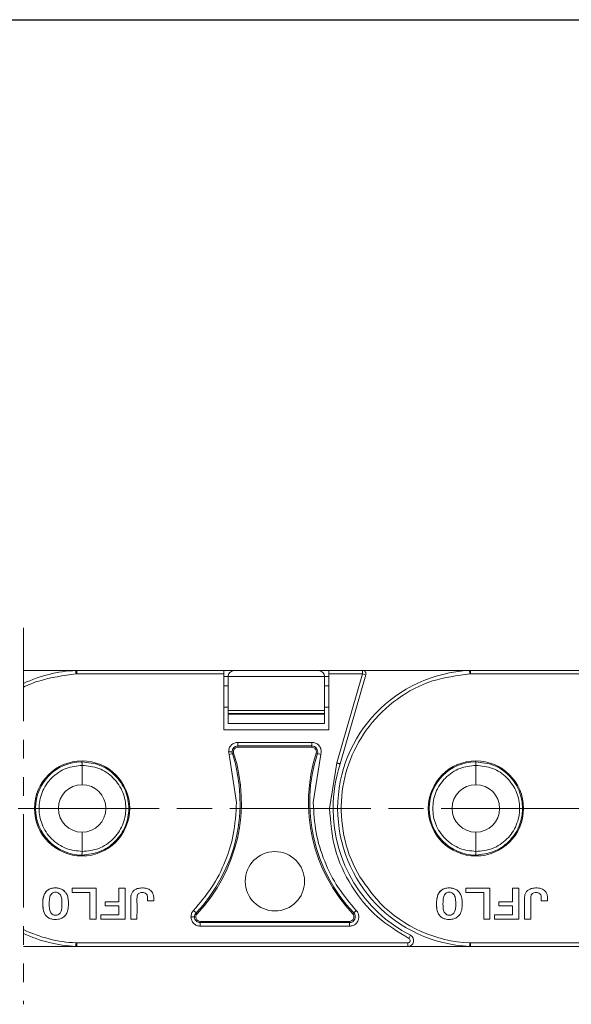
# Model space of a CAD drawing. Header units: millimetres. Extents: x 2978 to 3606, y -417 to 23.
# Tile 14 of 28: x 3360 to 3407, y -230 to -146. Entities that reach past the tile are written whole.
import ezdxf

# ---------------------------------------------------------------- set-up
doc = ezdxf.new("R2010")
doc.units = ezdxf.units.MM
for name, pattern in [('ACAD_ISO08W100', [36, 24, -3, 6, -3]), ('CENTER', [0.6, 0.375, -0.075, 0.075, -0.075]), ('PHANTOM2', [31.75, 15.875, -3.175, 3.175, -3.175, 3.175, -3.175])]:
    doc.linetypes.add(name, pattern=pattern)
doc.layers.add('中心线', color=1, linetype='CENTER', lineweight=25)
doc.styles.get("Standard").update_dxf_attribs({"font": '仿宋_GB2312.ttf', "width": 0.8})
doc.dimstyles.new('副本 ISO-25.1', dxfattribs={"dimtxt": 6, "dimasz": 5, "dimexe": 3.5, "dimexo": 0.625, "dimgap": 1.5, "dimtad": 1, "dimdsep": 46, "dimtxsty": 'Standard', "dimcen": 2.5, "dimadec": 0, "dimazin": 0, "dimtfac": 1, "dimtmove": 0, "dimatfit": 3, "dimfxl": 0, "dimarcsym": 0})

# ---------------------------------------------------------------- blocks, each defined once
blk = doc.blocks.new('*D205')
at = {"color": 0, "lineweight": -2}
for p, q in [((3306.328, -146.197), (3579.479, -146.197)), ((3575.979, -151.197), (3575.979, -220.021)), ((3532.675, -225.021), (3579.479, -225.021))]:
    blk.add_line(p, q, dxfattribs=at)
at = {"color": 0, "lineweight": 9}
for points in [[(3575.145, -151.197), (3576.812, -151.197), (3575.979, -146.197)], [(3575.145, -220.021), (3576.812, -220.021), (3575.979, -225.021)]]:
    blk.add_solid(points, dxfattribs=at)
at = {"layer": 'Defpoints', "color": 0, "lineweight": 9}
for p in [(3305.703, -146.197), (3532.05, -225.021), (3575.979, -225.021)]:
    blk.add_point(p, dxfattribs=at)
at = {"color": 0, "lineweight": 9, "insert": (3571.479, -185.609), "char_height": 6, "attachment_point": 5, "rotation": 90}
blk.add_mtext('2R+23.5', dxfattribs=at)

msp = doc.modelspace()

# ---------------------------------------------------------------- linework, layer by layer
at = {"color": 3, "linetype": 'PHANTOM2', "lineweight": 9, "ltscale": 0.5}
msp.add_line((3360.061, -197.986), (3360.061, -230.038), dxfattribs=at)
at = {"color": 7, "linetype": 'Continuous', "lineweight": 15}
for p, q in [((3364.606, -201.609), (3360.061, -201.609)), ((3364.521, -201.613), (3364.606, -201.609)), ((3364.608, -201.912), (3364.534, -201.912)), ((3377.11, -201.609), (3364.606, -201.609)), ((3364.608, -201.912), (3364.608, -201.63)), ((3377.11, -201.912), (3364.608, -201.912)), ((3377.11, -201.912), (3377.11, -201.609)), ((3377.98, -201.627), (3377.11, -201.627)), ((3377.11, -206.661), (3377.11, -201.912)), ((3385.18, -201.627), (3377.98, -201.627)), ((3386.051, -201.627), (3385.18, -201.627)), ((3388.902, -201.609), (3386.051, -201.609)), ((3386.051, -201.609), (3386.051, -201.912)), ((3386.051, -201.912), (3386.051, -206.661)), ((3388.902, -201.912), (3386.051, -201.912)), ((3386.716, -209.482), (3388.902, -201.912)), ((3387.006, -209.571), (3389.193, -201.996)), ((3388.902, -201.912), (3388.902, -201.609)), ((3398.106, -201.609), (3388.902, -201.609)), ((3389.193, -201.996), (3388.902, -201.912)), ((3398.021, -201.613), (3398.106, -201.609)), ((3398.108, -201.912), (3398.034, -201.912)), ((3410.61, -201.609), (3398.106, -201.609)), ((3398.108, -201.912), (3398.108, -201.63)), ((3410.61, -201.912), (3398.108, -201.912)), ((3377.11, -202.127), (3377.48, -202.127)), ((3377.48, -202.127), (3385.68, -202.127)), ((3377.48, -205.015), (3377.48, -202.127)), ((3385.68, -202.127), (3385.68, -205.015)), ((3385.68, -202.127), (3386.051, -202.127)), ((3377.48, -202.922), (3377.11, -202.922)), ((3386.051, -202.922), (3385.68, -202.922)), ((3377.11, -204.741), (3377.48, -204.741)), ((3385.68, -205.015), (3377.48, -205.015)), ((3377.48, -205.015), (3377.48, -205.265)), ((3377.48, -205.265), (3385.68, -205.265)), ((3377.48, -205.328), (3377.48, -205.265)), ((3385.68, -205.328), (3377.48, -205.328)), ((3377.48, -205.328), (3377.48, -206.127)), ((3385.68, -204.741), (3386.051, -204.741)), ((3385.68, -205.015), (3385.68, -205.265)), ((3385.68, -205.265), (3385.68, -205.328)), ((3385.68, -206.127), (3385.68, -205.328)), ((3377.48, -206.127), (3385.68, -206.127)), ((3386.051, -206.661), (3377.11, -206.661)), ((3378.306, -207.735), (3384.604, -207.735)), ((3378.306, -207.735), (3378.306, -208.037)), ((3384.604, -207.735), (3384.604, -208.037)), ((3377.551, -208.77), (3377.513, -208.527)), ((3377.839, -208.677), (3377.551, -208.77)), ((3377.946, -208.643), (3377.839, -208.677)), ((3378.306, -208.037), (3384.604, -208.037)), ((3378.306, -208.037), (3378.306, -208.149)), ((3378.306, -208.149), (3384.604, -208.149)), ((3384.604, -208.149), (3384.604, -208.037)), ((3385.07, -208.677), (3384.964, -208.643)), ((3385.359, -208.77), (3385.07, -208.677)), ((3385.397, -208.527), (3385.359, -208.77)), ((3365.052, -209.392), (3365.021, -209.392)), ((3378.19, -212.856), (3377.551, -208.77)), ((3385.359, -208.77), (3384.719, -212.856)), ((3386.098, -213.359), (3386.716, -209.482)), ((3398.552, -209.392), (3398.521, -209.392)), ((3365.052, -211.338), (3365.052, -209.695)), ((3398.552, -211.338), (3398.552, -209.695)), ((3365.052, -217.022), (3365.052, -215.379)), ((3398.552, -217.022), (3398.552, -215.379)), ((3365.021, -217.325), (3365.052, -217.326)), ((3398.521, -217.325), (3398.552, -217.326)), ((3364.199, -220.158), (3364.199, -220.519)), ((3366.254, -220.158), (3364.199, -220.158)), ((3366.254, -222.785), (3366.254, -220.158)), ((3368.712, -220.158), (3368.18, -220.158)), ((3368.18, -220.158), (3368.18, -221.306)), ((3368.712, -222.785), (3368.712, -220.158)), ((3397.699, -220.158), (3397.699, -220.519)), ((3399.754, -220.158), (3397.699, -220.158)), ((3399.754, -222.785), (3399.754, -220.158)), ((3402.212, -220.158), (3401.68, -220.158)), ((3401.68, -220.158), (3401.68, -221.306)), ((3402.212, -222.785), (3402.212, -220.158)), ((3364.199, -220.519), (3365.722, -220.519)), ((3365.722, -220.519), (3365.722, -222.785)), ((3367.014, -221.667), (3367.014, -221.306)), ((3368.18, -221.306), (3367.014, -221.306)), ((3370.619, -221.22), (3371.151, -221.22)), ((3397.699, -220.519), (3399.222, -220.519)), ((3399.222, -220.519), (3399.222, -222.785)), ((3400.514, -221.667), (3400.514, -221.306)), ((3401.68, -221.306), (3400.514, -221.306)), ((3404.119, -221.22), (3404.651, -221.22)), ((3368.18, -221.667), (3367.014, -221.667)), ((3368.18, -222.424), (3368.18, -221.667)), ((3374.531, -222.05), (3374.75, -222.258)), ((3388.379, -222.05), (3388.159, -222.258)), ((3401.68, -221.667), (3400.514, -221.667)), ((3401.68, -222.424), (3401.68, -221.667)), ((3365.722, -222.785), (3366.254, -222.785)), ((3366.638, -222.785), (3366.638, -222.424)), ((3366.638, -222.424), (3368.18, -222.424)), ((3366.638, -222.785), (3368.712, -222.785)), ((3369.189, -222.785), (3369.721, -222.785)), ((3374.75, -222.258), (3374.832, -222.335)), ((3375.106, -222.973), (3375.106, -223.085)), ((3387.803, -222.973), (3375.106, -222.973)), ((3387.803, -223.085), (3387.803, -222.973)), ((3388.078, -222.335), (3388.159, -222.258)), ((3399.222, -222.785), (3399.754, -222.785)), ((3400.138, -222.785), (3400.138, -222.424)), ((3400.138, -222.424), (3401.68, -222.424)), ((3400.138, -222.785), (3402.212, -222.785)), ((3402.689, -222.785), (3403.221, -222.785)), ((3375.106, -223.388), (3375.106, -223.085)), ((3387.803, -223.085), (3375.106, -223.085)), ((3387.803, -223.388), (3375.106, -223.388)), ((3387.803, -223.388), (3387.803, -223.085)), ((3392.985, -224.16), (3392.847, -224.43)), ((3360.061, -225.109), (3364.614, -225.109)), ((3364.597, -225.108), (3364.521, -225.105)), ((3364.608, -224.805), (3364.534, -224.805)), ((3364.608, -224.805), (3364.608, -225.087)), ((3392.755, -224.805), (3364.608, -224.805)), ((3364.608, -225.087), (3364.614, -225.109)), ((3364.614, -225.109), (3392.755, -225.109)), ((3392.755, -225.109), (3392.755, -224.805)), ((3392.755, -225.109), (3398.114, -225.109)), ((3398.097, -225.108), (3398.021, -225.105)), ((3398.108, -224.805), (3398.034, -224.805)), ((3398.108, -224.805), (3398.108, -225.087)), ((3426.255, -224.805), (3398.108, -224.805)), ((3398.108, -225.087), (3398.114, -225.109)), ((3398.114, -225.109), (3426.255, -225.109))]:
    msp.add_line(p, q, dxfattribs=at)
for centre, radius in [((3365.052, -213.359), 4.05), ((3398.552, -213.359), 4.05), ((3381.455, -219.564), 2.526)]:
    msp.add_circle(centre, radius, dxfattribs=at)
for centre, radius, start, end in [((3365.052, -213.359), 11.758, 92.59128, 115.11976), ((3377.98, -202.127), 0.5, 90, 180), ((3385.18, -202.127), 0.5, 0, 90), ((3398.552, -213.359), 11.758, 92.59128, 267.40872), ((3388.902, -201.912), 0.303, 343.89727, 90), ((3364.811, -212.856), 13.682, 316.59098, 17.78298), ((3364.811, -212.856), 13.794, 316.59098, 17.78298), ((3378.306, -208.527), 0.49, 90, 179.99999), ((3378.306, -208.527), 0.49, 179.99999, 197.78298), ((3378.306, -208.527), 0.378, 90, 197.78298), ((3398.099, -212.856), 13.794, 162.21702, 223.40902), ((3398.099, -212.856), 13.682, 162.21702, 223.40902), ((3384.604, -208.527), 0.49, 342.21702, 90), ((3384.604, -208.527), 0.378, 342.21702, 90), ((3365.052, -213.359), 3.967, 90.45642, 269.54358), ((3398.552, -213.359), 12.152, 161.83764, 180), ((3398.552, -213.359), 3.967, 90.45642, 269.54358), ((3365.052, -213.359), 2.021, 90, 270), ((3365.052, -213.359), 2.021, 270, 90), ((3398.552, -213.359), 2.021, 90, 270), ((3398.552, -213.359), 2.021, 270, 90), ((3398.552, -213.359), 12.152, 180, 242.73396), ((3398.552, -213.359), 11.458, 224.65735, 267.40885), ((3375.106, -222.595), 0.49, 136.59098, 179.99995), ((3375.106, -222.595), 0.49, 179.99995, 270), ((3375.106, -222.595), 0.378, 136.59098, 270), ((3387.803, -222.595), 0.49, 270, 43.40902), ((3387.803, -222.595), 0.378, 270, 43.40902), ((3365.052, -213.359), 11.458, 244.17485, 267.40885), ((3365.052, -213.359), 11.758, 244.88024, 267.40872), ((3392.755, -224.606), 0.502, 270, 62.73396), ((3392.755, -224.606), 0.199, 270, 62.73396), ((3364.57, -225.082), 0.039, 318.95346, 351.9603), ((3398.07, -225.082), 0.039, 318.95346, 351.9603)]:
    msp.add_arc(centre, radius, start, end, dxfattribs=at)
for points, knots in [([(3364.534, -201.912), (3363.462, -202.049), (3361.921, -202.247), (3360.485, -202.826), (3360.061, -203.032)], [0, 0, 0, 0, 0.1223695, 0.1759217, 0.1759217, 0.1759217, 0.1759217]), ([(3364.608, -201.63), (3364.606, -201.641), (3364.601, -201.659), (3364.588, -201.708), (3364.572, -201.766), (3364.553, -201.84), (3364.54, -201.889), (3364.534, -201.912)], [0, 0, 0, 0, 0.200957, 0.349358, 0.590717, 0.801155, 1, 1, 1, 1]), ([(3364.606, -201.609), (3364.605, -201.61), (3364.602, -201.611), (3364.606, -201.623), (3364.608, -201.63)], [0, 0, 0, 0, 0.417545, 1, 1, 1, 1]), ([(3398.034, -201.912), (3396.962, -202.049), (3394.772, -202.329), (3391.784, -203.919), (3389.367, -206.241), (3387.741, -209.127), (3386.976, -212.35), (3387.175, -215.696), (3388.29, -218.892), (3389.708, -220.584), (3390.402, -221.412)], [0, 0, 0, 0, 0.122369, 0.25, 0.377631, 0.5, 0.622369, 0.75, 0.877631, 1, 1, 1, 1]), ([(3398.108, -201.63), (3398.106, -201.641), (3398.101, -201.659), (3398.088, -201.708), (3398.072, -201.766), (3398.053, -201.84), (3398.04, -201.889), (3398.034, -201.912)], [0, 0, 0, 0, 0.200957, 0.349358, 0.590717, 0.801155, 1, 1, 1, 1]), ([(3398.106, -201.609), (3398.105, -201.61), (3398.102, -201.611), (3398.106, -201.623), (3398.108, -201.63)], [0, 0, 0, 0, 0.417545, 1, 1, 1, 1]), ([(3377.513, -208.527), (3377.525, -208.423), (3377.549, -208.215), (3377.732, -207.953), (3377.995, -207.77), (3378.202, -207.746), (3378.306, -207.735)], [0, 0, 0, 0, 0.2501772, 0.5005206, 0.7506282, 1, 1, 1, 1]), ([(3384.604, -207.735), (3384.707, -207.746), (3384.909, -207.77), (3385.134, -207.922), (3385.273, -208.09), (3385.372, -208.281), (3385.387, -208.435), (3385.397, -208.527)], [0, 0, 0, 0, 0.249471, 0.485923, 0.631324, 0.776361, 1, 1, 1, 1]), ([(3377.513, -208.527), (3377.555, -208.527), (3377.641, -208.527), (3377.741, -208.527), (3377.801, -208.527), (3377.811, -208.527), (3377.816, -208.527)], [0, 0, 0, 0, 0.270897, 0.562244, 0.789076, 1, 1, 1, 1]), ([(3365.052, -209.695), (3365.052, -209.663), (3365.05, -209.608), (3365.046, -209.536), (3365.043, -209.484), (3365.038, -209.441), (3365.032, -209.41), (3365.026, -209.394), (3365.022, -209.393), (3365.021, -209.392)], [0, 0, 0, 0, 0.2040494, 0.3406263, 0.4994735, 0.615725, 0.7598398, 0.920238, 1, 1, 1, 1]), ([(3365.052, -209.392), (3365.567, -209.45), (3366.598, -209.567), (3367.71, -210.335), (3368.38, -211.15), (3368.867, -212.076), (3369.119, -213.36), (3368.867, -214.644), (3368.379, -215.569), (3367.708, -216.384), (3366.596, -217.151), (3365.567, -217.268), (3365.052, -217.326)], [0, 0, 0, 0, 0.124895, 0.249768, 0.315264, 0.378872, 0.500087, 0.621291, 0.684901, 0.750407, 0.875279, 1, 1, 1, 1]), ([(3387.006, -209.571), (3387.003, -209.57), (3386.998, -209.568), (3386.955, -209.555), (3386.902, -209.539), (3386.849, -209.522), (3386.786, -209.503), (3386.74, -209.489), (3386.716, -209.482)], [0, 0, 0, 0, 0.197231, 0.429158, 0.558746, 0.697086, 0.844173, 1, 1, 1, 1]), ([(3398.552, -209.695), (3398.552, -209.663), (3398.55, -209.608), (3398.546, -209.536), (3398.543, -209.484), (3398.538, -209.441), (3398.532, -209.41), (3398.526, -209.394), (3398.522, -209.393), (3398.521, -209.392)], [0, 0, 0, 0, 0.204049, 0.340626, 0.499474, 0.615725, 0.75984, 0.920238, 1, 1, 1, 1]), ([(3398.552, -209.392), (3399.067, -209.45), (3400.098, -209.567), (3401.21, -210.335), (3401.88, -211.15), (3402.367, -212.076), (3402.619, -213.36), (3402.367, -214.644), (3401.879, -215.569), (3401.208, -216.384), (3400.096, -217.151), (3399.067, -217.268), (3398.552, -217.326)], [0, 0, 0, 0, 0.124895, 0.249768, 0.315264, 0.378872, 0.500087, 0.621291, 0.684901, 0.750407, 0.875279, 1, 1, 1, 1]), ([(3365.052, -217.022), (3364.59, -216.973), (3363.879, -216.897), (3363.025, -216.438), (3362.439, -215.964), (3361.965, -215.377), (3361.524, -214.525), (3361.301, -213.359), (3361.524, -212.192), (3361.965, -211.34), (3362.439, -210.753), (3363.025, -210.279), (3363.879, -209.82), (3364.59, -209.745), (3365.052, -209.695)], [0, 0, 0, 0, 0.120094, 0.184653, 0.250509, 0.316292, 0.380636, 0.5, 0.619364, 0.683708, 0.749491, 0.815347, 0.879906, 1, 1, 1, 1]), ([(3365.052, -209.695), (3365.534, -209.743), (3366.499, -209.838), (3367.558, -210.556), (3368.187, -211.323), (3368.636, -212.184), (3368.821, -213.141), (3368.724, -214.094), (3368.438, -215.019), (3367.743, -216.038), (3366.506, -216.878), (3365.533, -216.975), (3365.052, -217.022)], [0, 0, 0, 0, 0.1251884, 0.2508559, 0.3196134, 0.3808382, 0.5000198, 0.5631423, 0.6256744, 0.7473514, 0.8750248, 1, 1, 1, 1]), ([(3398.552, -217.022), (3398.09, -216.973), (3397.379, -216.897), (3396.525, -216.438), (3395.939, -215.964), (3395.465, -215.377), (3395.024, -214.525), (3394.801, -213.359), (3395.024, -212.192), (3395.465, -211.34), (3395.939, -210.753), (3396.525, -210.279), (3397.379, -209.82), (3398.09, -209.745), (3398.552, -209.695)], [0, 0, 0, 0, 0.120094, 0.184653, 0.250509, 0.316292, 0.380636, 0.5, 0.619364, 0.683708, 0.749491, 0.815347, 0.879906, 1, 1, 1, 1]), ([(3398.552, -209.695), (3399.034, -209.743), (3399.999, -209.838), (3401.058, -210.556), (3401.687, -211.323), (3402.136, -212.184), (3402.321, -213.141), (3402.224, -214.094), (3401.938, -215.019), (3401.243, -216.038), (3400.006, -216.878), (3399.033, -216.975), (3398.552, -217.022)], [0, 0, 0, 0, 0.1251884, 0.2508559, 0.3196134, 0.3808382, 0.5000198, 0.5631423, 0.6256744, 0.7473514, 0.8750248, 1, 1, 1, 1]), ([(3374.531, -222.05), (3375.066, -221.42), (3376.155, -220.14), (3377.263, -217.925), (3378.036, -215.477), (3378.136, -213.775), (3378.19, -212.856)], [0, 0, 0, 0, 0.244254, 0.496621, 0.728157, 1, 1, 1, 1]), ([(3384.719, -212.856), (3384.766, -213.71), (3384.861, -215.421), (3385.62, -217.874), (3386.759, -220.144), (3387.842, -221.418), (3388.379, -222.05)], [0, 0, 0, 0, 0.252852, 0.506156, 0.754853, 1, 1, 1, 1]), ([(3392.847, -224.43), (3391.922, -223.862), (3390.023, -222.694), (3387.862, -220.022), (3386.377, -216.838), (3386.19, -214.513), (3386.098, -213.359)], [0, 0, 0, 0, 0.2378547, 0.4889112, 0.7463429, 1, 1, 1, 1]), ([(3386.098, -213.359), (3386.141, -213.359), (3386.23, -213.359), (3386.332, -213.359), (3386.391, -213.359), (3386.398, -213.359), (3386.401, -213.359)], [0, 0, 0, 0, 0.270259, 0.562427, 0.789735, 1, 1, 1, 1]), ([(3365.021, -217.325), (3365.022, -217.324), (3365.026, -217.322), (3365.033, -217.298), (3365.04, -217.258), (3365.046, -217.202), (3365.051, -217.125), (3365.052, -217.057), (3365.052, -217.022)], [0, 0, 0, 0, 0.117799, 0.292406, 0.452272, 0.572429, 0.783057, 1, 1, 1, 1]), ([(3398.521, -217.325), (3398.522, -217.324), (3398.526, -217.322), (3398.533, -217.298), (3398.54, -217.258), (3398.546, -217.202), (3398.551, -217.125), (3398.552, -217.057), (3398.552, -217.022)], [0, 0, 0, 0, 0.117799, 0.292406, 0.452272, 0.572429, 0.783057, 1, 1, 1, 1]), ([(3361.989, -222.503), (3361.935, -222.429), (3361.793, -222.234), (3361.68, -221.667), (3361.686, -221.071), (3361.883, -220.554), (3362.104, -220.314), (3362.415, -220.157), (3362.793, -220.111), (3363.178, -220.16), (3363.449, -220.301), (3363.561, -220.412), (3363.596, -220.447)], [0, 0, 0, 0, 0.068925, 0.181835, 0.429589, 0.512717, 0.596699, 0.671038, 0.773392, 0.880953, 0.962175, 1, 1, 1, 1]), ([(3363.596, -220.447), (3363.519, -220.378), (3363.366, -220.239), (3363.011, -220.125), (3362.631, -220.115), (3362.252, -220.219), (3361.983, -220.422), (3361.828, -220.68), (3361.751, -220.933), (3361.707, -221.221), (3361.697, -221.562), (3361.73, -221.942), (3361.817, -222.273), (3361.94, -222.439), (3361.989, -222.503)], [0, 0, 0, 0, 0.077726, 0.155352, 0.276594, 0.36227, 0.448522, 0.525591, 0.586453, 0.64883, 0.745829, 0.844558, 0.939133, 1, 1, 1, 1]), ([(3361.989, -222.503), (3362.065, -222.572), (3362.218, -222.709), (3362.575, -222.82), (3362.961, -222.827), (3363.348, -222.716), (3363.624, -222.507), (3363.777, -222.24), (3363.851, -221.98), (3363.889, -221.692), (3363.896, -221.358), (3363.858, -220.987), (3363.765, -220.667), (3363.643, -220.507), (3363.596, -220.447)], [0, 0, 0, 0, 0.077118, 0.154064, 0.277592, 0.365915, 0.454804, 0.533143, 0.595307, 0.659002, 0.75277, 0.848192, 0.942337, 1, 1, 1, 1]), ([(3363.173, -222.274), (3363.196, -222.241), (3363.28, -222.123), (3363.346, -221.73), (3363.348, -221.271), (3363.288, -220.844), (3363.156, -220.644), (3363.022, -220.54), (3362.866, -220.486), (3362.705, -220.487), (3362.54, -220.546), (3362.457, -220.631), (3362.412, -220.677)], [0, 0, 0, 0, 0.047136, 0.170596, 0.457333, 0.600622, 0.668644, 0.736207, 0.798456, 0.860666, 0.924302, 1, 1, 1, 1]), ([(3371.151, -221.22), (3371.153, -221.119), (3371.157, -220.916), (3371.108, -220.639), (3370.978, -220.419), (3370.772, -220.256), (3370.448, -220.129), (3370.051, -220.114), (3369.69, -220.194), (3369.443, -220.342), (3369.28, -220.542), (3369.205, -220.775), (3369.186, -221.016), (3369.191, -221.315), (3369.188, -221.905), (3369.189, -222.42), (3369.189, -222.785)], [0, 0, 0, 0, 0.060966, 0.122555, 0.166943, 0.211374, 0.27887, 0.373201, 0.446631, 0.499185, 0.54401, 0.599254, 0.643956, 0.689261, 0.779896, 1, 1, 1, 1]), ([(3395.489, -222.503), (3395.435, -222.429), (3395.293, -222.234), (3395.18, -221.667), (3395.186, -221.071), (3395.383, -220.554), (3395.604, -220.314), (3395.915, -220.157), (3396.293, -220.111), (3396.678, -220.16), (3396.949, -220.301), (3397.061, -220.412), (3397.096, -220.447)], [0, 0, 0, 0, 0.068925, 0.181835, 0.429589, 0.512717, 0.596699, 0.671038, 0.773392, 0.880953, 0.962175, 1, 1, 1, 1]), ([(3397.096, -220.447), (3397.019, -220.378), (3396.866, -220.239), (3396.511, -220.125), (3396.131, -220.115), (3395.752, -220.219), (3395.483, -220.422), (3395.328, -220.68), (3395.251, -220.933), (3395.207, -221.221), (3395.197, -221.562), (3395.23, -221.942), (3395.317, -222.273), (3395.44, -222.439), (3395.489, -222.503)], [0, 0, 0, 0, 0.077726, 0.155352, 0.276594, 0.36227, 0.448522, 0.525591, 0.586453, 0.64883, 0.745829, 0.844558, 0.939133, 1, 1, 1, 1]), ([(3395.489, -222.503), (3395.565, -222.572), (3395.718, -222.709), (3396.075, -222.82), (3396.461, -222.827), (3396.848, -222.716), (3397.124, -222.507), (3397.277, -222.24), (3397.351, -221.98), (3397.389, -221.692), (3397.396, -221.358), (3397.358, -220.987), (3397.265, -220.667), (3397.143, -220.507), (3397.096, -220.447)], [0, 0, 0, 0, 0.077118, 0.154064, 0.277592, 0.365915, 0.454804, 0.533143, 0.595307, 0.659002, 0.75277, 0.848192, 0.942337, 1, 1, 1, 1]), ([(3396.673, -222.274), (3396.696, -222.241), (3396.78, -222.123), (3396.846, -221.73), (3396.848, -221.271), (3396.788, -220.844), (3396.656, -220.644), (3396.522, -220.54), (3396.366, -220.486), (3396.205, -220.487), (3396.04, -220.546), (3395.957, -220.631), (3395.912, -220.677)], [0, 0, 0, 0, 0.047136, 0.170596, 0.457333, 0.600622, 0.668644, 0.736207, 0.798456, 0.860666, 0.924302, 1, 1, 1, 1]), ([(3404.651, -221.22), (3404.653, -221.119), (3404.657, -220.916), (3404.608, -220.639), (3404.478, -220.419), (3404.272, -220.256), (3403.948, -220.129), (3403.551, -220.114), (3403.19, -220.194), (3402.943, -220.342), (3402.78, -220.542), (3402.705, -220.775), (3402.686, -221.016), (3402.691, -221.315), (3402.688, -221.905), (3402.689, -222.42), (3402.689, -222.785)], [0, 0, 0, 0, 0.060966, 0.122555, 0.166943, 0.211374, 0.27887, 0.373201, 0.446631, 0.499185, 0.54401, 0.599254, 0.643956, 0.689261, 0.779896, 1, 1, 1, 1]), ([(3362.412, -220.677), (3362.389, -220.712), (3362.301, -220.849), (3362.249, -221.258), (3362.248, -221.724), (3362.31, -222.142), (3362.45, -222.325), (3362.586, -222.421), (3362.748, -222.462), (3362.915, -222.447), (3363.062, -222.382), (3363.138, -222.308), (3363.173, -222.274)], [0, 0, 0, 0, 0.049968, 0.193018, 0.475404, 0.617015, 0.680621, 0.743737, 0.81298, 0.874323, 0.941059, 1, 1, 1, 1]), ([(3369.721, -222.785), (3369.721, -222.684), (3369.72, -222.179), (3369.732, -221.562), (3369.713, -220.994), (3369.742, -220.793), (3369.788, -220.677), (3369.872, -220.593), (3370.005, -220.531), (3370.172, -220.513), (3370.353, -220.529), (3370.446, -220.589), (3370.492, -220.619)], [0, 0, 0, 0, 0.10516, 0.525798, 0.642954, 0.69438, 0.736747, 0.770674, 0.814759, 0.886948, 0.943322, 1, 1, 1, 1]), ([(3370.492, -220.619), (3370.511, -220.637), (3370.557, -220.681), (3370.609, -220.801), (3370.623, -220.988), (3370.62, -221.136), (3370.619, -221.22)], [0, 0, 0, 0, 0.120772, 0.299416, 0.603738, 1, 1, 1, 1]), ([(3395.912, -220.677), (3395.889, -220.712), (3395.801, -220.849), (3395.749, -221.258), (3395.748, -221.724), (3395.81, -222.142), (3395.95, -222.325), (3396.086, -222.421), (3396.248, -222.462), (3396.415, -222.447), (3396.562, -222.382), (3396.638, -222.308), (3396.673, -222.274)], [0, 0, 0, 0, 0.049968, 0.193018, 0.475404, 0.617015, 0.680621, 0.743737, 0.81298, 0.874323, 0.941059, 1, 1, 1, 1]), ([(3403.221, -222.785), (3403.221, -222.684), (3403.22, -222.179), (3403.232, -221.562), (3403.213, -220.994), (3403.242, -220.793), (3403.288, -220.677), (3403.372, -220.593), (3403.505, -220.531), (3403.672, -220.513), (3403.853, -220.529), (3403.946, -220.589), (3403.992, -220.619)], [0, 0, 0, 0, 0.10516, 0.525798, 0.642954, 0.69438, 0.736747, 0.770674, 0.814759, 0.886948, 0.943322, 1, 1, 1, 1]), ([(3403.992, -220.619), (3404.011, -220.637), (3404.057, -220.681), (3404.109, -220.801), (3404.123, -220.988), (3404.12, -221.136), (3404.119, -221.22)], [0, 0, 0, 0, 0.120772, 0.299416, 0.603738, 1, 1, 1, 1]), ([(3374.313, -222.595), (3374.323, -222.493), (3374.343, -222.29), (3374.468, -222.13), (3374.531, -222.05)], [0, 0, 0, 0, 0.502524, 1, 1, 1, 1]), ([(3375.106, -223.388), (3375.003, -223.376), (3374.795, -223.353), (3374.53, -223.169), (3374.385, -222.948), (3374.321, -222.75), (3374.316, -222.646), (3374.313, -222.595)], [0, 0, 0, 0, 0.249007, 0.500519, 0.750159, 0.87592, 1, 1, 1, 1]), ([(3374.313, -222.595), (3374.355, -222.595), (3374.441, -222.595), (3374.541, -222.595), (3374.602, -222.595), (3374.612, -222.595), (3374.616, -222.595)], [0, 0, 0, 0, 0.2708724, 0.5622222, 0.789066, 1, 1, 1, 1]), ([(3388.596, -222.595), (3388.585, -222.695), (3388.569, -222.848), (3388.47, -223.033), (3388.368, -223.159), (3388.242, -223.262), (3388.057, -223.361), (3387.903, -223.377), (3387.803, -223.388)], [0, 0, 0, 0, 0.239443, 0.369505, 0.5, 0.630063, 0.760557, 1, 1, 1, 1]), ([(3364.534, -224.805), (3364.533, -224.843), (3364.53, -224.901), (3364.527, -224.971), (3364.525, -225.019), (3364.523, -225.057), (3364.521, -225.095), (3364.521, -225.101), (3364.521, -225.105)], [0, 0, 0, 0, 0.239412, 0.368304, 0.499941, 0.631586, 0.760503, 1, 1, 1, 1]), ([(3364.534, -224.805), (3364.542, -224.834), (3364.556, -224.894), (3364.579, -224.975), (3364.598, -225.045), (3364.605, -225.073), (3364.608, -225.087)], [0, 0, 0, 0, 0.244694, 0.499967, 0.74569, 1, 1, 1, 1]), ([(3398.034, -224.805), (3398.033, -224.843), (3398.03, -224.901), (3398.027, -224.971), (3398.025, -225.019), (3398.023, -225.057), (3398.021, -225.095), (3398.021, -225.101), (3398.021, -225.105)], [0, 0, 0, 0, 0.239412, 0.368304, 0.499941, 0.631586, 0.760503, 1, 1, 1, 1]), ([(3398.034, -224.805), (3398.042, -224.834), (3398.056, -224.894), (3398.079, -224.975), (3398.098, -225.045), (3398.105, -225.073), (3398.108, -225.087)], [0, 0, 0, 0, 0.244694, 0.499967, 0.74569, 1, 1, 1, 1])]:
    msp.add_open_spline(points, degree=3, knots=knots, dxfattribs=at)
for points in [[(3364.534, -201.912), (3364.532, -201.873), (3364.529, -201.794), (3364.524, -201.695), (3364.521, -201.626), (3364.521, -201.617), (3364.521, -201.613)], [(3398.034, -201.912), (3398.032, -201.873), (3398.029, -201.794), (3398.024, -201.695), (3398.021, -201.626), (3398.021, -201.617), (3398.021, -201.613)], [(3388.379, -222.05), (3388.441, -222.13), (3388.566, -222.291), (3388.586, -222.494), (3388.596, -222.595)]]:
    msp.add_open_spline(points, degree=3, dxfattribs=at)
at = {"layer": '中心线', "linetype": 'ACAD_ISO08W100', "lineweight": 13, "ltscale": 0.5}
msp.add_line((3179.606, -213.359), (3541.312, -213.359), dxfattribs=at)

# ---------------------------------------------------------------- dimensions: what is measured, and where the dimension line sits
at = {"color": 5, "lineweight": 9}
dim = msp.add_linear_dim(base=(3575.979, -225.021), p1=(3305.703, -146.197), p2=(3532.05, -225.021), angle=90, text='2R+23.5', dimstyle='副本 ISO-25.1', dxfattribs=at)
dim.commit()
dim.dimension.update_dxf_attribs({"geometry": '*D205', "text_midpoint": (3571.479, -185.609)})

doc.saveas('drawing.dxf')
